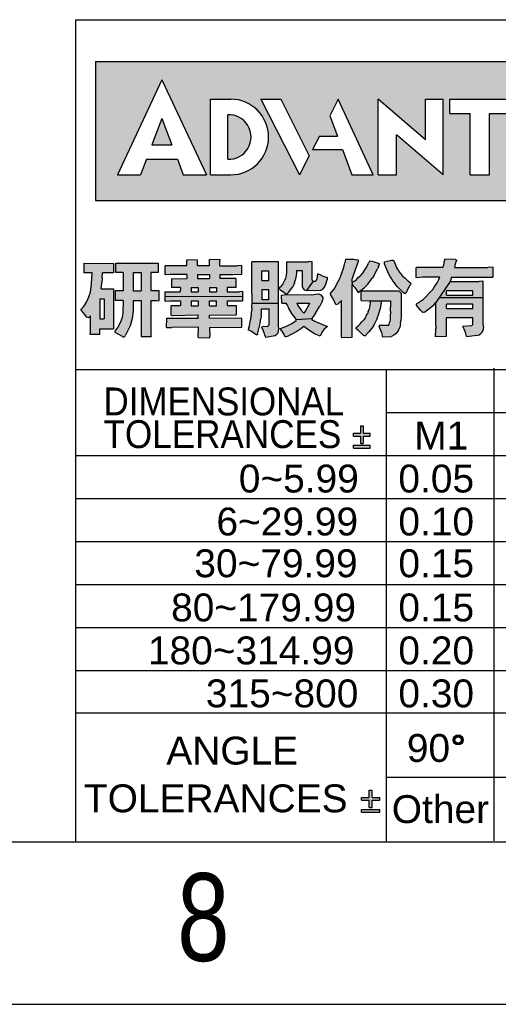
# Model space of a CAD drawing. Header units: millimetres. Extents: x 0 to 594, y 0 to 420.
# Tile 50 of 94: x 390 to 417, y 0 to 56. Entities that reach past the tile are written whole.
import ezdxf

# ---------------------------------------------------------------- set-up
doc = ezdxf.new("R2010")
doc.units = ezdxf.units.MM
doc.layers.add('0-ADVANTECH-FORM', color=5, linetype='Continuous')
doc.layers.add('SLD-0', color=7, linetype='Continuous')
doc.styles.add('SLDTEXTSTYLE0', font='GOTHIC.TTF', dxfattribs={"width": 0.8})
doc.styles.add('SLDTEXTSTYLE3', font='ARIAL.TTF', dxfattribs={"width": 0.997895})
doc.styles.add('SLDTEXTSTYLE7', font='ARIAL.TTF', dxfattribs={"width": 0.895828})
doc.styles.add('SLDTEXTSTYLE8', font='ARIAL.TTF', dxfattribs={"width": 0.899848})

msp = doc.modelspace()

# ---------------------------------------------------------------- hatches: boundary and pattern name
at = {"layer": '0-ADVANTECH-FORM'}
h = msp.add_hatch(color=256, dxfattribs=at)
h.paths.add_polyline_path([(394.368, 53.675), (394.368, 45.759), (430.51, 45.759), (430.51, 53.675)], flags=0)
h.paths.add_polyline_path([(410.451, 51.523), (413.142, 49.214), (413.142, 51.523), (414.135, 51.523), (414.135, 47.222), (411.488, 49.494), (411.488, 47.222), (410.451, 47.222)], flags=0)
h.paths.add_polyline_path([(417.951, 51.523), (417.951, 50.707), (416.782, 50.707), (416.782, 47.222), (415.679, 47.222), (415.679, 50.707), (414.532, 50.707), (414.532, 51.523)], flags=0)
h.paths.add_polyline_path([(420.862, 51.523), (420.862, 50.707), (419.318, 50.707), (419.318, 49.803), (420.752, 49.803), (420.752, 48.921), (419.318, 48.921), (419.318, 48.06), (420.862, 48.06), (420.862, 47.222), (418.326, 47.222), (418.326, 51.523)], flags=0)
edge = h.paths.add_edge_path(flags=0)
edge.add_line((402.058, 47.222), (400.9, 47.222))
edge.add_line((400.9, 47.222), (400.9, 51.523))
edge.add_line((400.9, 51.523), (402.058, 51.523))
edge.add_arc((402.058, 49.373), 2.151, -90, 90, ccw=False)
h.paths.add_polyline_path([(407.693, 50.575), (408.179, 51.523), (410.165, 47.222), (408.951, 47.222), (408.413, 48.656), (406.709, 48.656), (407.105, 49.428), (408.123, 49.428)], flags=0)
h.paths.add_polyline_path([(403.768, 51.523), (404.915, 51.523), (406.525, 48.297), (405.974, 47.222)], flags=0)
h.paths.add_polyline_path([(396.93, 47.222), (395.607, 47.222), (398.143, 52.626), (400.68, 47.222), (399.356, 47.222), (399.022, 48.104), (397.265, 48.104)], flags=0)
edge = h.paths.add_edge_path(flags=0)
edge.add_arc((423.385, 50.029), 2.818, 260.7472, 293.3584, ccw=False)
edge.add_arc((423.286, 49.426), 2.206, 186.0301, 260.7472, ccw=False)
edge.add_arc((423.527, 49.451), 2.448, 183.1226, 186.0301, ccw=False)
edge.add_arc((423.079, 49.427), 1.999, 129.3784, 183.1226, ccw=False)
edge.add_arc((423.354, 49.091), 2.433, 61.8567, 129.3784, ccw=False)
edge.add_line((424.502, 51.237), (424.502, 50.31))
edge.add_arc((423.472, 49.366), 1.397, 42.5023, 181.9958)
edge.add_arc((423.47, 49.45), 1.401, 185.4028, 317.4151)
edge.add_line((424.502, 48.501), (424.502, 47.443))
h.paths.add_polyline_path([(426.046, 47.222), (424.987, 47.222), (424.987, 51.523), (426.046, 51.523), (426.046, 49.803), (427.634, 49.803), (427.634, 51.523), (428.693, 51.523), (428.693, 47.222), (427.634, 47.222), (427.634, 48.921), (426.046, 48.921)], flags=0)
h = msp.add_hatch(color=256, dxfattribs=at)
edge = h.paths.add_edge_path(flags=0)
edge.add_arc((401.947, 49.373), 1.269, 267.5622, 452.4378)
edge.add_line((401.893, 50.641), (401.893, 48.104))
for points in [[(397.574, 48.921), (398.712, 48.921), (398.143, 50.42)], [(404.848, 40.701), (404.904, 40.655), (405.106, 40.528), (405.19, 40.439), (405.27, 40.448), (405.346, 40.519), (405.595, 40.849), (405.684, 41.068), (405.726, 41.208), (405.785, 41.495), (405.798, 41.634), (405.798, 41.777), (406.123, 41.777), (406.123, 40.878), (406.164, 40.759), (406.245, 40.68), (406.372, 40.633), (406.744, 41.165), (406.689, 41.216), (406.689, 42.267), (406.62, 42.282), (406.473, 42.276), (405.228, 42.276), (405.228, 41.693), (405.207, 41.481), (405.169, 41.332), (405.114, 41.199), (405.061, 41.091), (405.019, 41.007), (404.907, 40.87), (404.818, 40.798)], [(408.965, 37.973), (408.973, 37.986), (408.973, 40.971), (408.973, 41.085), (408.973, 41.279), (409.112, 41.723), (409.243, 42.098), (409.29, 42.217), (409.323, 42.288), (409.328, 42.352), (409.315, 42.36), (409.205, 42.381), (409.062, 42.411), (408.589, 42.411), (408.547, 42.217), (408.504, 42.048), (408.466, 41.908), (408.433, 41.79), (408.399, 41.701), (408.365, 41.609), (408.238, 41.3), (408.103, 41.026), (408.036, 40.899), (407.964, 40.777), (407.892, 40.663), (407.816, 40.557), (407.74, 40.46), (407.753, 40.363), (407.854, 40.224), (408.065, 39.814), (408.15, 39.856), (408.352, 40.059), (408.352, 37.986), (408.369, 37.965)], [(408.973, 40.971), (409.121, 40.815), (409.307, 40.519), (409.657, 40.79), (409.758, 40.895), (409.855, 41.001), (410.033, 41.229), (410.117, 41.347), (410.193, 41.469), (410.269, 41.596), (410.337, 41.727), (410.4, 41.862), (410.463, 41.997), (410.518, 42.136), (410.518, 42.157), (410.13, 42.28), (409.944, 42.314), (409.893, 42.191), (409.83, 42.06), (409.758, 41.934), (409.682, 41.811), (409.602, 41.693), (409.513, 41.583), (409.416, 41.473), (409.315, 41.368), (409.205, 41.271), (409.091, 41.174), (408.973, 41.085)], [(412.313, 41.039), (412.308, 41.043), (412.173, 41.153), (412.055, 41.254), (411.954, 41.347), (411.865, 41.431), (411.823, 41.482), (411.646, 41.723), (411.565, 41.845), (411.489, 41.972), (411.367, 42.233), (411.312, 42.369), (411.211, 42.369), (410.805, 42.259), (410.805, 42.157), (410.822, 42.103), (410.873, 41.963), (410.932, 41.824), (410.991, 41.693), (411.059, 41.562), (411.126, 41.435), (411.202, 41.313), (411.282, 41.191), (411.367, 41.072), (411.456, 40.958), (411.548, 40.849), (411.646, 40.743), (411.751, 40.638), (411.857, 40.536), (411.971, 40.439), (412.055, 40.519), (412.14, 40.709), (412.211, 40.853), (412.27, 40.95), (412.321, 41.001)], [(414.918, 42.36), (414.854, 42.398), (414.242, 42.428), (414.208, 42.284), (414.196, 42.191), (414.162, 42.014), (414.141, 41.951), (412.617, 41.951), (412.6, 41.934), (412.6, 41.381), (412.608, 41.368), (412.672, 41.359), (412.942, 41.393), (413.947, 41.393), (413.875, 41.22), (413.799, 41.081), (413.719, 40.95), (413.634, 40.823), (413.55, 40.701), (412.959, 40.089), (412.849, 40.004), (412.735, 39.928), (412.617, 39.856), (412.617, 39.806), (412.625, 39.797), (412.739, 39.654), (412.857, 39.514), (412.942, 39.426), (412.997, 39.379), (413.09, 39.409), (413.41, 39.65), (413.52, 39.747), (413.626, 39.844), (413.727, 39.945), (413.93, 40.245), (414.542, 41.148), (414.624, 41.393), (416.974, 41.393), (416.982, 41.402), (416.982, 41.963), (416.678, 41.951), (414.808, 41.951), (414.838, 42.145), (414.88, 42.293), (414.918, 42.343)], [(406.909, 41.16), (406.744, 41.165), (406.372, 40.633), (407.179, 40.654), (407.309, 40.722), (407.398, 40.819), (407.474, 41.001), (407.537, 41.246), (407.537, 41.368), (407.267, 41.473), (407.151, 41.533), (406.993, 41.592), (406.959, 41.296)], [(411.044, 38.64), (410.506, 38.64), (410.501, 38.598), (410.506, 38.594), (410.637, 38.265), (410.656, 38.144), (410.679, 38.032), (410.729, 37.994), (411.206, 38.024), (411.339, 38.088), (411.443, 38.159), (411.536, 38.256), (411.612, 38.379), (411.671, 38.522), (411.71, 38.748), (411.73, 38.902), (411.747, 39.13), (411.747, 40.489), (411.627, 40.621), (409.526, 40.621), (409.48, 40.533), (409.48, 40.059), (409.999, 40.042), (410.628, 40.042), (411.147, 40.042), (411.147, 39.679), (411.147, 39.438), (411.135, 39.147), (411.12, 38.951), (411.109, 38.864)], [(404.795, 38.51), (404.78, 38.594), (404.78, 39.916), (403.269, 39.916), (403.265, 39.755), (403.256, 39.599), (403.256, 39.565), (403.248, 39.447), (403.231, 39.299), (403.214, 39.156), (403.197, 39.016), (403.146, 38.754), (403.117, 38.628), (403.087, 38.51), (403.054, 38.391), (403.201, 38.311), (403.349, 38.218), (403.45, 38.142), (403.569, 38.1), (403.581, 38.146), (403.624, 38.303), (403.662, 38.455), (403.695, 38.607), (403.725, 38.759), (403.75, 38.902), (403.771, 39.046), (403.788, 39.189), (403.801, 39.324), (403.805, 39.46), (403.809, 39.596), (404.236, 39.595), (404.236, 38.683), (404.13, 38.572), (403.911, 38.594), (403.809, 38.556), (403.877, 38.429), (403.915, 38.328), (403.978, 38.163), (403.991, 38.087), (404.042, 37.986), (404.582, 38.075), (404.688, 38.142), (404.755, 38.227), (404.78, 38.328), (404.78, 38.383), (404.795, 38.452)], [(409.193, 38.459), (409.323, 38.353), (409.488, 38.197), (409.594, 38.092), (409.712, 38.054), (409.902, 38.265), (410.109, 38.518), (410.21, 38.697), (410.289, 38.856), (410.383, 39.046), (410.434, 39.181), (410.556, 39.603), (410.628, 40.042), (409.999, 40.042), (409.991, 39.945), (409.97, 39.796), (409.927, 39.578), (409.885, 39.447), (409.83, 39.316), (409.771, 39.194), (409.699, 39.071), (409.627, 38.971), (409.526, 38.843), (409.425, 38.733), (409.315, 38.632), (409.193, 38.531)], [(406.828, 38.172), (406.949, 38.111), (407.141, 38.041), (407.204, 38.159), (407.288, 38.298), (407.364, 38.424), (407.466, 38.514), (407.559, 38.586), (406.925, 38.847), (406.764, 38.919), (406.668, 38.991), (406.668, 39.037), (405.79, 38.982), (405.79, 38.936), (405.528, 38.754), (405.266, 38.615), (404.846, 38.452), (405.013, 38.248), (405.097, 38.125), (405.16, 38.003), (405.353, 38.059), (405.532, 38.146), (405.823, 38.303), (406.051, 38.446), (406.212, 38.577), (406.452, 38.408)]]:
    msp.add_hatch(color=256, dxfattribs=at).paths.add_polyline_path(points, flags=0)
h = msp.add_hatch(color=256, dxfattribs=at)
h.paths.add_polyline_path([(395.395, 38.455), (395.386, 38.78), (395.386, 40.739), (394.682, 40.739), (394.723, 41.068), (394.749, 41.364), (394.757, 41.642), (395.386, 41.642), (395.386, 42.174), (393.702, 42.183), (393.702, 41.642), (394.166, 41.642), (394.145, 41.013), (394.073, 40.549), (393.993, 40.27), (393.875, 40.013), (393.731, 39.785), (393.647, 39.675), (393.554, 39.574), (393.554, 39.519), (393.68, 39.367), (393.799, 39.219), (393.87, 39.122), (393.959, 39.08), (394.082, 39.198), (394.082, 38.438), (394.077, 38.303), (394.065, 38.134), (394.609, 38.134), (394.609, 38.345), (394.618, 38.446)], flags=0)
h.paths.add_polyline_path([(394.609, 40.156), (394.858, 40.156), (394.858, 39.016), (394.609, 39.016)], flags=0)
h = msp.add_hatch(color=256, dxfattribs=at)
h.paths.add_polyline_path([(397.928, 41.668), (397.928, 42.2), (395.513, 42.2), (395.513, 41.668), (395.948, 41.668), (395.948, 40.625), (395.479, 40.625), (395.479, 40.068), (395.948, 40.068), (395.927, 39.358), (395.901, 39.21), (395.857, 39.037), (395.775, 38.792), (395.64, 38.548), (395.466, 38.324), (395.466, 38.272), (395.879, 38.045), (395.939, 37.982), (396.032, 38.024), (396.078, 38.1), (396.336, 38.624), (396.459, 39.037), (396.513, 39.464), (396.513, 40.068), (396.965, 40.068), (396.957, 38.016), (397.523, 38.016), (397.519, 38.134), (397.51, 38.189), (397.51, 40.068), (397.818, 40.068), (397.974, 40.055), (397.974, 40.638), (397.51, 40.638), (397.51, 41.669)], flags=0)
h.paths.add_polyline_path([(396.957, 40.625), (396.513, 40.625), (396.513, 41.668), (396.957, 41.668)], flags=0)
h = msp.add_hatch(color=256, dxfattribs=at)
h.paths.add_polyline_path([(399.566, 41.31), (398.679, 41.305), (398.679, 40.798), (399.195, 40.798), (399.189, 40.566), (398.316, 40.566), (398.312, 40.3), (402.733, 40.317), (402.728, 40.583), (402.564, 40.566), (401.859, 40.566), (401.856, 40.813), (402.348, 40.815), (402.348, 41.313), (401.445, 41.313), (401.445, 41.554), (402.192, 41.554), (402.682, 41.562), (402.682, 42.065), (402.45, 42.039), (401.445, 42.039), (401.445, 42.297), (401.462, 42.356), (401.462, 42.369), (401.453, 42.381), (400.85, 42.398), (400.85, 42.038), (400.166, 42.036), (400.166, 42.276), (400.17, 42.381), (399.583, 42.398), (399.566, 42.369), (399.566, 42.034), (398.325, 42.031), (398.325, 41.545), (398.38, 41.528), (398.595, 41.554), (399.566, 41.554)], flags=0)
h.paths.add_polyline_path([(400.852, 40.808), (401.251, 40.808), (401.251, 40.566), (400.852, 40.566)], flags=0)
h.paths.add_polyline_path([(400.85, 41.313), (400.166, 41.313), (400.166, 41.554), (400.85, 41.554)], flags=0)
h.paths.add_polyline_path([(399.807, 40.803), (400.212, 40.803), (400.212, 40.566), (399.807, 40.566)], flags=0)
h = msp.add_hatch(color=256, dxfattribs=at)
h.paths.add_polyline_path([(403.269, 39.916), (404.78, 39.916), (404.78, 42.259), (404.764, 42.276), (404.633, 42.267), (403.265, 42.267), (403.252, 42.225), (403.252, 42.208), (403.265, 41.896), (403.265, 40.49), (403.269, 40.422), (403.273, 40.249), (403.273, 40.08)], flags=0)
h.paths.add_polyline_path([(404.227, 41.203), (403.822, 41.203), (403.822, 41.748), (404.227, 41.748)], flags=0)
h.paths.add_polyline_path([(403.822, 40.101), (403.822, 40.676), (404.227, 40.676), (404.227, 40.101)], flags=0)
h = msp.add_hatch(color=256, dxfattribs=at)
h.paths.add_polyline_path([(416.197, 41.148), (414.542, 41.148), (413.93, 40.245), (416.417, 40.245), (416.417, 41.148), (416.4, 41.165)], flags=0)
h.paths.add_polyline_path([(415.838, 40.367), (414.331, 40.367), (414.331, 40.612), (415.838, 40.612)], flags=0)
h = msp.add_hatch(color=256, dxfattribs=at)
h.paths.add_polyline_path([(407.242, 39.979), (407.276, 40.076), (407.297, 40.169), (407.293, 40.236), (407.187, 40.38), (407.073, 40.448), (406.63, 40.389), (405.27, 40.41), (404.94, 40.374), (404.966, 39.907), (405.19, 39.907), (405.286, 39.758), (405.342, 39.641), (405.532, 39.329), (405.612, 39.206), (405.69, 39.089), (405.79, 38.982), (406.668, 39.037), (406.879, 39.337), (407.132, 39.751)], flags=0)
h.paths.add_polyline_path([(406.539, 39.907), (406.465, 39.742), (406.317, 39.485), (406.212, 39.354), (406.043, 39.536), (405.87, 39.789), (405.818, 39.913)], flags=0)
h = msp.add_hatch(color=256, dxfattribs=at)
h.paths.add_polyline_path([(400.867, 38.037), (400.85, 38.531), (402.674, 38.543), (402.682, 38.556), (402.682, 39.042), (400.85, 39.054), (400.85, 39.236), (402.386, 39.248), (402.395, 39.257), (402.395, 39.759), (401.859, 39.759), (401.859, 40.042), (402.737, 40.051), (402.733, 40.317), (398.312, 40.3), (398.308, 40.034), (398.357, 40.021), (398.587, 40.042), (399.195, 40.042), (399.195, 39.759), (398.666, 39.755), (398.667, 39.232), (398.734, 39.215), (398.743, 39.215), (400.212, 39.244), (400.212, 39.054), (400.217, 39.054), (398.418, 39.054), (398.409, 38.522), (398.688, 38.531), (400.217, 38.54), (400.212, 37.956), (400.862, 37.948), (400.871, 37.956), (400.871, 38.032)], flags=0)
h.paths.add_polyline_path([(399.807, 40.047), (400.212, 40.049), (400.212, 39.759), (399.807, 39.759)], flags=0)
h.paths.add_polyline_path([(400.85, 39.759), (400.854, 40.051), (401.25, 40.053), (401.251, 39.759)], flags=0)
h = msp.add_hatch(color=256, dxfattribs=at)
h.paths.add_polyline_path([(415.496, 38.003), (416.062, 38.07), (416.193, 38.121), (416.294, 38.184), (416.37, 38.26), (416.417, 38.349), (416.438, 38.446), (416.438, 38.518), (416.417, 38.666), (416.417, 40.245), (413.93, 40.245), (413.727, 39.945), (413.727, 38.64), (413.723, 38.476), (413.723, 38.332), (413.71, 38.087), (413.71, 38.058), (413.706, 37.994), (414.314, 38.024), (414.314, 39.08), (415.838, 39.08), (415.838, 38.708), (415.758, 38.632), (415.251, 38.594), (415.26, 38.586), (415.332, 38.442), (415.386, 38.307), (415.424, 38.18), (415.446, 38.083)], flags=0)
h.paths.add_polyline_path([(415.838, 39.62), (414.327, 39.62), (414.327, 39.848), (415.838, 39.848)], flags=0)
at = {"layer": 'SLD-0'}
for points in [[(409.599, 31.926), (409.599, 32.348), (409.992, 32.348), (409.992, 32.513), (409.599, 32.513), (409.599, 32.926), (409.434, 32.926), (409.434, 32.513), (409.041, 32.513), (409.041, 32.348), (409.434, 32.348), (409.434, 31.926)], [(409.041, 31.655), (409.992, 31.655), (409.992, 31.824), (409.041, 31.824)], [(410.104, 11.205), (410.104, 11.616), (410.539, 11.616), (410.539, 11.777), (410.104, 11.777), (410.104, 12.188), (409.926, 12.188), (409.926, 11.777), (409.491, 11.777), (409.491, 11.616), (409.926, 11.616), (409.926, 11.205)], [(409.491, 10.929), (410.539, 10.929), (410.539, 11.09), (409.491, 11.09)]]:
    msp.add_hatch(color=256, dxfattribs=at).paths.add_polyline_path(points, flags=0)
h = msp.add_hatch(color=256, dxfattribs=at)
edge = h.paths.add_edge_path(flags=0)
edge.add_arc((414.995, 15.05), 0.288, 0, 360)
edge = h.paths.add_edge_path(flags=0)
edge.add_arc((414.995, 15.05), 0.179, 0, 360)

# ---------------------------------------------------------------- linework, layer by layer
at = {"layer": '0-ADVANTECH-FORM', "color": 162}
for p, q in [((394.368, 53.675), (430.51, 53.675)), ((394.368, 53.675), (394.368, 45.759)), ((398.143, 52.626), (395.607, 47.222)), ((398.143, 52.626), (400.68, 47.222)), ((400.9, 51.523), (402.058, 51.523)), ((400.9, 47.222), (400.9, 51.523)), ((403.768, 51.523), (404.915, 51.523)), ((403.768, 51.523), (405.974, 47.222)), ((403.779, 51.502), (403.779, 51.523)), ((404.915, 51.523), (406.525, 48.297)), ((408.179, 51.523), (407.693, 50.575)), ((410.165, 47.222), (408.179, 51.523)), ((410.451, 47.222), (410.451, 51.523)), ((413.142, 49.214), (410.451, 51.523)), ((413.142, 51.523), (414.135, 51.523)), ((413.142, 49.214), (413.142, 51.523)), ((414.135, 47.222), (414.135, 51.523)), ((414.532, 51.523), (417.951, 51.523)), ((414.532, 50.707), (414.532, 51.523)), ((401.893, 48.104), (401.893, 50.641)), ((403.669, 50.798), (403.483, 50.984)), ((407.693, 50.575), (408.123, 49.428)), ((414.532, 50.707), (415.679, 50.707)), ((415.679, 47.222), (415.679, 50.707)), ((416.782, 47.222), (416.782, 50.707)), ((416.782, 50.707), (417.951, 50.707)), ((398.143, 50.42), (397.574, 48.921)), ((398.143, 50.42), (398.712, 48.921)), ((407.105, 49.428), (406.709, 48.656)), ((407.105, 49.428), (408.123, 49.428)), ((414.135, 47.222), (411.488, 49.494)), ((411.488, 47.222), (411.488, 49.494)), ((397.574, 48.921), (398.712, 48.921)), ((406.525, 48.297), (405.974, 47.222)), ((406.709, 48.656), (408.413, 48.656)), ((408.413, 48.656), (408.951, 47.222)), ((397.265, 48.104), (396.93, 47.222)), ((397.265, 48.104), (399.022, 48.104)), ((399.022, 48.104), (399.356, 47.222)), ((395.607, 47.222), (396.93, 47.222)), ((399.356, 47.222), (400.68, 47.222)), ((400.9, 47.222), (402.058, 47.222)), ((408.951, 47.222), (410.165, 47.222)), ((410.451, 47.222), (411.488, 47.222)), ((415.679, 47.222), (416.782, 47.222)), ((394.368, 45.759), (430.51, 45.759))]:
    msp.add_line(p, q, dxfattribs=at)
at = {"layer": '0-ADVANTECH-FORM'}
for p, q in [((393.702, 42.183), (393.702, 41.642)), ((393.702, 42.183), (395.386, 42.174)), ((395.386, 42.174), (395.386, 41.642)), ((395.513, 42.2), (397.928, 42.2)), ((395.513, 41.668), (395.513, 42.2)), ((397.928, 42.2), (397.928, 41.668)), ((399.566, 42.369), (399.583, 42.398)), ((399.566, 42.034), (399.566, 42.369)), ((399.583, 42.398), (400.17, 42.381)), ((400.166, 42.276), (400.17, 42.381)), ((400.166, 42.036), (400.166, 42.276)), ((400.85, 42.038), (400.85, 42.398)), ((401.453, 42.381), (400.85, 42.398)), ((401.445, 42.297), (401.462, 42.356)), ((401.445, 42.039), (401.445, 42.297)), ((401.445, 42.039), (402.45, 42.039)), ((401.462, 42.369), (401.453, 42.381)), ((401.462, 42.356), (401.462, 42.369)), ((402.682, 42.065), (402.45, 42.039)), ((402.682, 41.562), (402.682, 42.065)), ((403.252, 42.225), (403.265, 42.267)), ((403.252, 42.208), (403.252, 42.225)), ((403.265, 41.896), (403.252, 42.208)), ((404.633, 42.267), (403.265, 42.267)), ((404.764, 42.276), (404.633, 42.267)), ((404.78, 42.259), (404.764, 42.276)), ((404.78, 38.594), (404.78, 42.259)), ((405.228, 42.276), (406.473, 42.276)), ((405.228, 42.276), (405.228, 41.693)), ((406.62, 42.282), (406.473, 42.276)), ((406.689, 42.267), (406.62, 42.282)), ((406.689, 41.216), (406.689, 42.267)), ((408.466, 41.908), (408.504, 42.048)), ((408.504, 42.048), (408.547, 42.217)), ((408.589, 42.411), (408.547, 42.217)), ((408.589, 42.411), (409.062, 42.411)), ((409.062, 42.411), (409.205, 42.381)), ((409.112, 41.723), (409.243, 42.098)), ((409.315, 42.36), (409.205, 42.381)), ((409.243, 42.098), (409.29, 42.217)), ((409.29, 42.217), (409.323, 42.288)), ((409.328, 42.352), (409.315, 42.36)), ((409.323, 42.288), (409.328, 42.352)), ((409.758, 41.934), (409.83, 42.06)), ((409.83, 42.06), (409.893, 42.191)), ((409.944, 42.314), (409.893, 42.191)), ((410.13, 42.28), (409.944, 42.314)), ((410.518, 42.157), (410.13, 42.28)), ((410.463, 41.997), (410.518, 42.136)), ((410.518, 42.136), (410.518, 42.157)), ((410.805, 42.259), (411.211, 42.369)), ((410.805, 42.157), (410.805, 42.259)), ((410.822, 42.103), (410.805, 42.157)), ((410.873, 41.963), (410.822, 42.103)), ((411.211, 42.369), (411.312, 42.369)), ((411.312, 42.369), (411.367, 42.233)), ((411.367, 42.233), (411.489, 41.972)), ((414.162, 42.014), (414.196, 42.191)), ((414.196, 42.191), (414.208, 42.284)), ((414.242, 42.428), (414.208, 42.284)), ((414.854, 42.398), (414.242, 42.428)), ((414.808, 41.951), (414.838, 42.145)), ((414.838, 42.145), (414.88, 42.293)), ((414.854, 42.398), (414.918, 42.36)), ((414.88, 42.293), (414.918, 42.343)), ((414.918, 42.343), (414.918, 42.36)), ((394.166, 41.642), (393.702, 41.642)), ((394.145, 41.013), (394.166, 41.642)), ((394.749, 41.364), (394.757, 41.642)), ((395.386, 41.642), (394.757, 41.642)), ((395.386, 41.642), (394.757, 41.642)), ((395.948, 41.668), (395.513, 41.668)), ((395.948, 41.668), (395.948, 40.625)), ((396.513, 41.668), (396.957, 41.668)), ((396.513, 41.668), (396.513, 40.625)), ((396.957, 41.668), (396.957, 40.625)), ((397.928, 41.668), (397.51, 41.669)), ((397.51, 41.669), (397.51, 40.638)), ((399.566, 42.034), (398.325, 42.031)), ((398.325, 41.545), (398.325, 42.031)), ((398.38, 41.528), (398.325, 41.545)), ((398.595, 41.554), (398.38, 41.528)), ((399.566, 41.554), (398.595, 41.554)), ((399.566, 41.554), (399.566, 41.31)), ((400.85, 42.038), (400.166, 42.036)), ((400.166, 41.554), (400.166, 41.313)), ((400.166, 41.554), (400.85, 41.554)), ((400.85, 41.554), (400.85, 41.313)), ((401.445, 41.554), (401.445, 41.313)), ((401.445, 41.554), (402.192, 41.554)), ((402.192, 41.554), (402.682, 41.562)), ((403.265, 40.49), (403.265, 41.896)), ((403.822, 41.203), (403.822, 41.748)), ((403.822, 41.748), (404.227, 41.748)), ((404.227, 41.203), (404.227, 41.748)), ((405.207, 41.481), (405.169, 41.332)), ((405.228, 41.693), (405.207, 41.481)), ((405.785, 41.495), (405.726, 41.208)), ((405.798, 41.634), (405.785, 41.495)), ((405.798, 41.777), (405.798, 41.634)), ((405.798, 41.777), (406.123, 41.777)), ((406.123, 41.777), (406.123, 40.878)), ((406.993, 41.592), (406.959, 41.296)), ((407.151, 41.533), (406.993, 41.592)), ((407.267, 41.473), (407.151, 41.533)), ((408.365, 41.609), (408.238, 41.3)), ((408.365, 41.609), (408.399, 41.701)), ((408.399, 41.701), (408.433, 41.79)), ((408.433, 41.79), (408.466, 41.908)), ((408.973, 41.279), (409.112, 41.723)), ((409.513, 41.583), (409.416, 41.473)), ((409.602, 41.693), (409.513, 41.583)), ((409.602, 41.693), (409.682, 41.811)), ((409.682, 41.811), (409.758, 41.934)), ((410.193, 41.469), (410.269, 41.596)), ((410.269, 41.596), (410.337, 41.727)), ((410.337, 41.727), (410.4, 41.862)), ((410.463, 41.997), (410.4, 41.862)), ((410.932, 41.824), (410.873, 41.963)), ((410.991, 41.693), (410.932, 41.824)), ((411.059, 41.562), (410.991, 41.693)), ((411.126, 41.435), (411.059, 41.562)), ((411.565, 41.845), (411.489, 41.972)), ((411.646, 41.723), (411.565, 41.845)), ((411.823, 41.482), (411.646, 41.723)), ((411.865, 41.431), (411.823, 41.482)), ((412.6, 41.934), (412.617, 41.951)), ((412.6, 41.381), (412.6, 41.934)), ((414.141, 41.951), (412.617, 41.951)), ((414.141, 41.951), (414.162, 42.014)), ((414.808, 41.951), (416.678, 41.951)), ((416.982, 41.963), (416.678, 41.951)), ((416.982, 41.402), (416.982, 41.963)), ((394.073, 40.549), (394.145, 41.013)), ((394.682, 40.739), (394.723, 41.068)), ((394.749, 41.364), (394.723, 41.068)), ((398.679, 41.305), (399.566, 41.31)), ((398.679, 41.305), (398.679, 40.798)), ((400.166, 41.313), (400.85, 41.313)), ((402.348, 41.313), (401.445, 41.313)), ((402.348, 41.313), (402.348, 40.815)), ((403.822, 41.203), (404.227, 41.203)), ((405.019, 41.007), (404.907, 40.87)), ((405.061, 41.091), (405.019, 41.007)), ((405.114, 41.199), (405.061, 41.091)), ((405.169, 41.332), (405.114, 41.199)), ((405.684, 41.068), (405.595, 40.849)), ((405.684, 41.068), (405.726, 41.208)), ((406.744, 41.165), (406.372, 40.633)), ((406.689, 41.216), (406.744, 41.165)), ((406.744, 41.165), (406.909, 41.16)), ((406.959, 41.296), (406.909, 41.16)), ((407.267, 41.473), (407.537, 41.368)), ((407.398, 40.819), (407.474, 41.001)), ((407.474, 41.001), (407.537, 41.246)), ((407.537, 41.368), (407.537, 41.246)), ((408.103, 41.026), (408.036, 40.899)), ((408.238, 41.3), (408.103, 41.026)), ((408.973, 41.085), (408.973, 41.279)), ((409.091, 41.174), (408.973, 41.085)), ((408.973, 41.085), (408.973, 40.971)), ((409.121, 40.815), (408.973, 40.971)), ((408.973, 37.986), (408.973, 40.971)), ((409.091, 41.174), (409.205, 41.271)), ((409.205, 41.271), (409.315, 41.368)), ((409.315, 41.368), (409.416, 41.473)), ((409.758, 40.895), (409.855, 41.001)), ((409.855, 41.001), (410.033, 41.229)), ((410.033, 41.229), (410.117, 41.347)), ((410.193, 41.469), (410.117, 41.347)), ((411.202, 41.313), (411.126, 41.435)), ((411.282, 41.191), (411.202, 41.313)), ((411.367, 41.072), (411.282, 41.191)), ((411.456, 40.958), (411.367, 41.072)), ((411.548, 40.849), (411.456, 40.958)), ((411.865, 41.431), (411.954, 41.347)), ((412.055, 41.254), (411.954, 41.347)), ((412.173, 41.153), (412.055, 41.254)), ((412.308, 41.043), (412.173, 41.153)), ((412.211, 40.853), (412.27, 40.95)), ((412.27, 40.95), (412.321, 41.001)), ((412.313, 41.039), (412.308, 41.043)), ((412.321, 41.001), (412.313, 41.039)), ((412.608, 41.368), (412.6, 41.381)), ((412.672, 41.359), (412.608, 41.368)), ((412.942, 41.393), (412.672, 41.359)), ((413.947, 41.393), (412.942, 41.393)), ((413.634, 40.823), (413.719, 40.95)), ((413.719, 40.95), (413.799, 41.081)), ((414.542, 41.148), (413.727, 39.945)), ((413.799, 41.081), (413.875, 41.22)), ((413.875, 41.22), (413.947, 41.393)), ((414.624, 41.393), (414.542, 41.148)), ((414.542, 41.148), (416.197, 41.148)), ((414.622, 41.393), (416.974, 41.393)), ((416.4, 41.165), (416.197, 41.148)), ((416.417, 41.148), (416.4, 41.165)), ((416.417, 38.666), (416.417, 41.148)), ((416.982, 41.402), (416.974, 41.393)), ((393.993, 40.27), (394.073, 40.549)), ((394.682, 40.739), (395.386, 40.739)), ((395.386, 40.739), (395.386, 38.78)), ((395.948, 40.625), (395.479, 40.625)), ((395.479, 40.625), (395.479, 40.068)), ((396.513, 40.625), (396.957, 40.625)), ((397.51, 40.638), (397.974, 40.638)), ((397.974, 40.638), (397.974, 40.055)), ((398.316, 40.566), (398.308, 40.034)), ((398.316, 40.566), (399.189, 40.566)), ((399.195, 40.798), (398.679, 40.798)), ((399.195, 40.798), (399.189, 40.566)), ((399.807, 40.803), (400.212, 40.803)), ((399.807, 40.803), (399.807, 40.566)), ((399.807, 40.566), (400.212, 40.566)), ((400.212, 40.803), (400.212, 40.566)), ((400.852, 40.808), (401.251, 40.808)), ((400.852, 40.808), (400.852, 40.566)), ((400.852, 40.566), (401.251, 40.566)), ((401.251, 40.808), (401.251, 40.566)), ((402.348, 40.815), (401.856, 40.813)), ((401.856, 40.813), (401.859, 40.566)), ((401.859, 40.566), (402.564, 40.566)), ((402.728, 40.583), (402.564, 40.566)), ((402.728, 40.583), (402.737, 40.051)), ((403.269, 40.422), (403.265, 40.49)), ((403.273, 40.249), (403.269, 40.422)), ((404.227, 40.676), (403.822, 40.676)), ((403.822, 40.676), (403.822, 40.101)), ((404.227, 40.101), (404.227, 40.676)), ((404.818, 40.798), (404.907, 40.87)), ((404.848, 40.701), (404.818, 40.798)), ((404.848, 40.701), (404.904, 40.655)), ((404.904, 40.655), (405.106, 40.528)), ((404.94, 40.374), (405.27, 40.41)), ((404.966, 39.907), (404.94, 40.374)), ((405.106, 40.528), (405.19, 40.439)), ((405.19, 40.439), (405.27, 40.448)), ((405.27, 40.448), (405.346, 40.519)), ((405.27, 40.41), (406.63, 40.389)), ((405.346, 40.519), (405.595, 40.849)), ((406.123, 40.878), (406.164, 40.759)), ((406.164, 40.759), (406.245, 40.68)), ((406.245, 40.68), (406.372, 40.633)), ((406.372, 40.633), (407.179, 40.654)), ((406.63, 40.389), (407.073, 40.448)), ((407.073, 40.448), (407.187, 40.38)), ((407.179, 40.654), (407.309, 40.722)), ((407.187, 40.38), (407.293, 40.236)), ((407.309, 40.722), (407.398, 40.819)), ((407.398, 40.819), (407.402, 40.823)), ((407.74, 40.46), (407.816, 40.557)), ((407.753, 40.363), (407.74, 40.46)), ((407.854, 40.224), (407.753, 40.363)), ((407.816, 40.557), (407.892, 40.663)), ((407.964, 40.777), (407.892, 40.663)), ((408.036, 40.899), (407.964, 40.777)), ((409.121, 40.815), (409.307, 40.519)), ((409.307, 40.519), (409.657, 40.79)), ((409.48, 40.533), (409.526, 40.621)), ((409.48, 40.059), (409.48, 40.533)), ((409.526, 40.621), (411.627, 40.621)), ((409.657, 40.79), (409.758, 40.895)), ((411.646, 40.743), (411.548, 40.849)), ((411.627, 40.621), (411.747, 40.489)), ((411.646, 40.743), (411.751, 40.638)), ((411.747, 40.489), (411.747, 39.13)), ((411.857, 40.536), (411.751, 40.638)), ((411.971, 40.439), (411.857, 40.536)), ((412.055, 40.519), (411.971, 40.439)), ((412.055, 40.519), (412.14, 40.709)), ((412.14, 40.709), (412.211, 40.853)), ((412.959, 40.089), (413.55, 40.701)), ((413.55, 40.701), (413.634, 40.823)), ((414.331, 40.367), (414.331, 40.612)), ((415.838, 40.612), (414.331, 40.612)), ((414.331, 40.367), (415.838, 40.367)), ((415.838, 40.367), (415.838, 40.612)), ((393.731, 39.785), (393.875, 40.013)), ((393.875, 40.013), (393.993, 40.27)), ((394.609, 40.156), (394.858, 40.156)), ((394.609, 40.156), (394.609, 39.016)), ((394.858, 40.156), (394.858, 39.016)), ((395.948, 40.068), (395.479, 40.068)), ((395.948, 40.068), (395.927, 39.358)), ((396.513, 40.068), (396.965, 40.068)), ((396.513, 40.068), (396.513, 39.464)), ((396.965, 40.068), (396.957, 38.016)), ((397.51, 40.068), (397.818, 40.068)), ((397.51, 40.068), (397.51, 38.189)), ((397.818, 40.068), (397.974, 40.055)), ((398.357, 40.021), (398.308, 40.034)), ((398.312, 40.3), (402.733, 40.317)), ((398.357, 40.021), (398.587, 40.042)), ((398.587, 40.042), (399.195, 40.042)), ((399.195, 40.042), (399.195, 39.759)), ((399.807, 40.047), (400.212, 40.049)), ((399.807, 40.047), (399.807, 39.759)), ((400.212, 40.049), (400.212, 39.759)), ((400.85, 39.759), (400.854, 40.051)), ((400.854, 40.051), (401.25, 40.053)), ((401.251, 39.759), (401.25, 40.053)), ((401.859, 40.042), (402.737, 40.051)), ((401.859, 40.042), (401.859, 39.759)), ((403.265, 39.755), (403.269, 39.916)), ((403.269, 39.916), (403.273, 40.08)), ((403.269, 39.916), (404.78, 39.916)), ((403.273, 40.08), (403.273, 40.249)), ((404.227, 40.101), (403.822, 40.101)), ((404.966, 39.907), (405.19, 39.907)), ((405.19, 39.907), (405.286, 39.758)), ((405.818, 39.913), (406.539, 39.907)), ((405.818, 39.913), (405.87, 39.789)), ((406.539, 39.907), (406.465, 39.742)), ((407.242, 39.979), (407.132, 39.751)), ((407.276, 40.076), (407.242, 39.979)), ((407.297, 40.169), (407.276, 40.076)), ((407.293, 40.236), (407.297, 40.169)), ((408.065, 39.814), (407.854, 40.224)), ((408.15, 39.856), (408.065, 39.814)), ((408.352, 40.059), (408.15, 39.856)), ((408.352, 37.986), (408.352, 40.059)), ((409.48, 40.059), (409.999, 40.042)), ((409.991, 39.945), (409.97, 39.796)), ((409.991, 39.945), (409.999, 40.042)), ((409.999, 40.042), (410.628, 40.042)), ((410.628, 40.042), (410.556, 39.603)), ((410.628, 40.042), (411.147, 40.042)), ((411.147, 40.042), (411.147, 39.679)), ((412.735, 39.928), (412.617, 39.856)), ((412.617, 39.856), (412.617, 39.806)), ((412.625, 39.797), (412.617, 39.806)), ((412.739, 39.654), (412.625, 39.797)), ((412.849, 40.004), (412.735, 39.928)), ((412.959, 40.089), (412.849, 40.004)), ((413.52, 39.747), (413.626, 39.844)), ((413.626, 39.844), (413.727, 39.945)), ((413.727, 38.64), (413.727, 39.945)), ((413.93, 40.245), (416.417, 40.245)), ((414.327, 39.62), (414.327, 39.848)), ((415.838, 39.848), (414.327, 39.848)), ((415.838, 39.62), (415.838, 39.848)), ((393.554, 39.574), (393.647, 39.675)), ((393.554, 39.519), (393.554, 39.574)), ((393.68, 39.367), (393.554, 39.519)), ((393.647, 39.675), (393.731, 39.785)), ((393.799, 39.219), (393.68, 39.367)), ((395.927, 39.358), (395.901, 39.21)), ((396.513, 39.464), (396.459, 39.037)), ((399.195, 39.759), (398.666, 39.755)), ((398.667, 39.232), (398.666, 39.755)), ((398.743, 39.215), (400.212, 39.244)), ((399.807, 39.759), (400.212, 39.759)), ((400.212, 39.054), (400.212, 39.244)), ((400.85, 39.759), (401.251, 39.759)), ((400.85, 39.236), (402.386, 39.248)), ((402.395, 39.759), (401.859, 39.759)), ((402.386, 39.248), (402.395, 39.257)), ((402.395, 39.257), (402.395, 39.759)), ((403.214, 39.156), (403.231, 39.299)), ((403.227, 39.27), (403.222, 39.227)), ((403.231, 39.299), (403.248, 39.447)), ((403.256, 39.565), (403.248, 39.447)), ((403.256, 39.599), (403.265, 39.755)), ((403.256, 39.599), (403.256, 39.565)), ((403.788, 39.189), (403.801, 39.324)), ((403.801, 39.324), (403.805, 39.46)), ((403.805, 39.46), (403.809, 39.596)), ((403.809, 39.596), (404.236, 39.595)), ((404.236, 38.683), (404.236, 39.595)), ((405.286, 39.758), (405.342, 39.641)), ((405.532, 39.329), (405.342, 39.641)), ((405.612, 39.206), (405.532, 39.329)), ((405.87, 39.789), (406.043, 39.536)), ((406.043, 39.536), (406.212, 39.354)), ((406.317, 39.485), (406.212, 39.354)), ((406.465, 39.742), (406.317, 39.485)), ((406.879, 39.337), (406.668, 39.037)), ((406.879, 39.337), (407.132, 39.751)), ((409.771, 39.194), (409.83, 39.316)), ((409.885, 39.447), (409.83, 39.316)), ((409.885, 39.447), (409.927, 39.578)), ((409.97, 39.796), (409.927, 39.578)), ((410.556, 39.603), (410.434, 39.181)), ((411.147, 39.438), (411.135, 39.147)), ((411.147, 39.438), (411.147, 39.679)), ((412.857, 39.514), (412.739, 39.654)), ((412.942, 39.426), (412.857, 39.514)), ((412.942, 39.426), (412.997, 39.379)), ((413.09, 39.409), (412.997, 39.379)), ((413.09, 39.409), (413.41, 39.65)), ((413.41, 39.65), (413.52, 39.747)), ((414.327, 39.62), (415.838, 39.62)), ((393.87, 39.122), (393.799, 39.219)), ((393.959, 39.08), (393.87, 39.122)), ((393.959, 39.08), (394.082, 39.198)), ((394.082, 38.438), (394.082, 39.198)), ((394.609, 39.016), (394.858, 39.016)), ((395.386, 38.78), (395.395, 38.455)), ((395.775, 38.792), (395.64, 38.548)), ((395.857, 39.037), (395.775, 38.792)), ((395.901, 39.21), (395.857, 39.037)), ((396.459, 39.037), (396.336, 38.624)), ((398.409, 38.522), (398.418, 39.054)), ((398.418, 39.054), (400.217, 39.054)), ((398.667, 39.232), (398.734, 39.215)), ((398.734, 39.215), (398.743, 39.215)), ((400.85, 39.054), (400.85, 39.236)), ((402.682, 39.042), (400.85, 39.054)), ((402.682, 38.556), (402.682, 39.042)), ((403.117, 38.628), (403.146, 38.754)), ((403.146, 38.754), (403.197, 39.016)), ((403.197, 39.016), (403.214, 39.156)), ((403.695, 38.607), (403.725, 38.759)), ((403.725, 38.759), (403.75, 38.902)), ((403.75, 38.902), (403.771, 39.046)), ((403.788, 39.189), (403.771, 39.046)), ((404.236, 38.683), (404.13, 38.572)), ((405.266, 38.615), (405.528, 38.754)), ((405.528, 38.754), (405.79, 38.936)), ((405.612, 39.206), (405.69, 39.089)), ((405.69, 39.089), (405.79, 38.982)), ((405.79, 38.982), (406.668, 39.037)), ((405.79, 38.936), (405.79, 38.982)), ((406.668, 39.037), (406.668, 38.991)), ((406.668, 38.991), (406.764, 38.919)), ((406.764, 38.919), (406.925, 38.847)), ((406.925, 38.847), (407.559, 38.586)), ((409.315, 38.632), (409.425, 38.733)), ((409.425, 38.733), (409.526, 38.843)), ((409.526, 38.843), (409.523, 38.846)), ((409.627, 38.971), (409.526, 38.843)), ((409.699, 39.071), (409.627, 38.971)), ((409.771, 39.194), (409.699, 39.071)), ((410.21, 38.697), (410.109, 38.518)), ((410.289, 38.856), (410.21, 38.697)), ((410.383, 39.046), (410.289, 38.856)), ((410.383, 39.046), (410.434, 39.181)), ((411.044, 38.64), (411.109, 38.864)), ((411.12, 38.951), (411.109, 38.864)), ((411.135, 39.147), (411.12, 38.951)), ((411.71, 38.748), (411.671, 38.522)), ((411.71, 38.748), (411.73, 38.902)), ((411.747, 39.13), (411.73, 38.902)), ((415.838, 39.08), (414.314, 39.08)), ((414.314, 39.08), (414.314, 38.024)), ((415.758, 38.632), (415.838, 38.708)), ((415.838, 38.708), (415.838, 39.08)), ((394.065, 38.134), (394.077, 38.303)), ((394.609, 38.134), (394.065, 38.134)), ((394.077, 38.303), (394.082, 38.438)), ((394.609, 38.345), (394.618, 38.446)), ((394.609, 38.134), (394.609, 38.345)), ((394.618, 38.446), (395.395, 38.455)), ((395.64, 38.548), (395.466, 38.324)), ((395.466, 38.324), (395.466, 38.272)), ((395.466, 38.272), (395.879, 38.045)), ((396.336, 38.624), (396.078, 38.1)), ((397.51, 38.189), (397.519, 38.134)), ((397.519, 38.134), (397.523, 38.016)), ((398.409, 38.522), (398.688, 38.531)), ((400.217, 38.54), (398.688, 38.531)), ((400.212, 37.956), (400.217, 38.54)), ((400.85, 38.531), (402.674, 38.543)), ((400.85, 38.531), (400.867, 38.037)), ((402.674, 38.543), (402.682, 38.556)), ((403.087, 38.51), (403.054, 38.391)), ((403.201, 38.311), (403.054, 38.391)), ((403.087, 38.51), (403.117, 38.628)), ((403.349, 38.218), (403.201, 38.311)), ((403.45, 38.142), (403.349, 38.218)), ((403.569, 38.1), (403.45, 38.142)), ((403.581, 38.146), (403.569, 38.1)), ((403.581, 38.146), (403.624, 38.303)), ((403.624, 38.303), (403.662, 38.455)), ((403.662, 38.455), (403.695, 38.607)), ((403.911, 38.594), (403.809, 38.556)), ((403.877, 38.429), (403.809, 38.556)), ((403.915, 38.328), (403.877, 38.429)), ((404.13, 38.572), (403.911, 38.594)), ((403.978, 38.163), (403.915, 38.328)), ((403.991, 38.087), (403.978, 38.163)), ((404.582, 38.075), (404.688, 38.142)), ((404.688, 38.142), (404.755, 38.227)), ((404.755, 38.227), (404.78, 38.328)), ((404.795, 38.51), (404.78, 38.594)), ((404.78, 38.383), (404.795, 38.452)), ((404.78, 38.328), (404.78, 38.383)), ((404.795, 38.452), (404.795, 38.51)), ((404.846, 38.452), (405.266, 38.615)), ((404.846, 38.452), (405.013, 38.248)), ((405.097, 38.125), (405.013, 38.248)), ((405.16, 38.003), (405.097, 38.125)), ((405.532, 38.146), (405.353, 38.059)), ((405.823, 38.303), (405.532, 38.146)), ((406.051, 38.446), (405.823, 38.303)), ((406.212, 38.577), (406.051, 38.446)), ((406.452, 38.408), (406.212, 38.577)), ((406.828, 38.172), (406.452, 38.408)), ((406.949, 38.111), (406.828, 38.172)), ((407.204, 38.159), (407.141, 38.041)), ((407.288, 38.298), (407.204, 38.159)), ((407.364, 38.424), (407.288, 38.298)), ((407.466, 38.514), (407.364, 38.424)), ((407.559, 38.586), (407.466, 38.514)), ((409.193, 38.531), (409.315, 38.632)), ((409.193, 38.459), (409.193, 38.531)), ((409.323, 38.353), (409.193, 38.459)), ((409.488, 38.197), (409.323, 38.353)), ((409.594, 38.092), (409.488, 38.197)), ((409.902, 38.265), (409.712, 38.054)), ((410.109, 38.518), (409.902, 38.265)), ((410.506, 38.64), (410.501, 38.598)), ((410.506, 38.594), (410.501, 38.598)), ((411.044, 38.64), (410.506, 38.64)), ((410.637, 38.265), (410.506, 38.594)), ((410.637, 38.265), (410.656, 38.144)), ((410.656, 38.144), (410.679, 38.032)), ((411.443, 38.159), (411.339, 38.088)), ((411.536, 38.256), (411.443, 38.159)), ((411.612, 38.379), (411.536, 38.256)), ((411.612, 38.379), (411.671, 38.522)), ((413.71, 38.087), (413.723, 38.332)), ((413.727, 38.64), (413.723, 38.476)), ((413.723, 38.332), (413.723, 38.476)), ((415.758, 38.632), (415.251, 38.594)), ((415.26, 38.586), (415.251, 38.594)), ((415.332, 38.442), (415.26, 38.586)), ((415.386, 38.307), (415.332, 38.442)), ((415.424, 38.18), (415.386, 38.307)), ((415.446, 38.083), (415.424, 38.18)), ((416.062, 38.07), (416.193, 38.121)), ((416.193, 38.121), (416.294, 38.184)), ((416.273, 38.172), (416.294, 38.184)), ((416.294, 38.184), (416.37, 38.26)), ((416.37, 38.26), (416.417, 38.349)), ((416.417, 38.666), (416.438, 38.518)), ((416.417, 38.349), (416.438, 38.446)), ((416.438, 38.446), (416.438, 38.518)), ((395.879, 38.045), (395.939, 37.982)), ((395.939, 37.982), (395.938, 37.982)), ((395.939, 37.982), (396.032, 38.024)), ((396.032, 38.024), (396.078, 38.1)), ((396.957, 38.016), (397.523, 38.016)), ((400.212, 37.956), (400.862, 37.948)), ((400.862, 37.948), (400.871, 37.956)), ((400.871, 38.032), (400.867, 38.037)), ((400.871, 37.956), (400.871, 38.032)), ((403.991, 38.087), (404.042, 37.986)), ((404.042, 37.986), (404.582, 38.075)), ((405.16, 38.003), (405.353, 38.059)), ((407.141, 38.041), (406.949, 38.111)), ((408.352, 37.986), (408.369, 37.965)), ((408.369, 37.965), (408.965, 37.973)), ((408.965, 37.973), (408.973, 37.986)), ((409.594, 38.092), (409.712, 38.054)), ((410.679, 38.032), (410.729, 37.994)), ((410.729, 37.994), (411.206, 38.024)), ((411.339, 38.088), (411.206, 38.024)), ((413.706, 37.994), (413.71, 38.058)), ((414.314, 38.024), (413.706, 37.994)), ((413.71, 38.087), (413.71, 38.058)), ((415.496, 38.003), (415.446, 38.083)), ((416.062, 38.07), (415.496, 38.003))]:
    msp.add_line(p, q, dxfattribs=at)
at = {"layer": '0-ADVANTECH-FORM', "color": 162}
for centre, radius, start, end in [((402.058, 49.373), 2.151, 270, 90), ((401.947, 49.373), 1.269, 267.5622, 92.4378)]:
    msp.add_arc(centre, radius, start, end, dxfattribs=at)
at = {"layer": 'SLD-0'}
for p, q in [((393.227, 56.052), (393.227, 9.227)), ((393.227, 56.052), (584.773, 56.052)), ((393.227, 36.134), (493.862, 36.134)), ((410.926, 9.227), (410.926, 36.134)), ((417.05, 9.311), (417.05, 36.218)), ((410.926, 33.688), (459.086, 33.688)), ((409.041, 32.348), (409.041, 32.513)), ((409.041, 32.513), (409.434, 32.513)), ((409.434, 32.926), (409.599, 32.926)), ((409.434, 32.926), (409.434, 32.513)), ((409.599, 32.926), (409.599, 32.513)), ((409.599, 32.513), (409.992, 32.513)), ((409.992, 32.348), (409.992, 32.513)), ((409.041, 32.348), (409.434, 32.348)), ((409.434, 32.348), (409.434, 31.926)), ((409.599, 32.348), (409.599, 31.926)), ((409.599, 32.348), (409.992, 32.348)), ((409.041, 31.655), (409.041, 31.824)), ((409.041, 31.824), (409.992, 31.824)), ((409.041, 31.655), (409.992, 31.655)), ((409.434, 31.926), (409.599, 31.926)), ((409.992, 31.655), (409.992, 31.824)), ((393.227, 31.242), (459.086, 31.242)), ((393.227, 28.795), (459.086, 28.795)), ((393.227, 26.349), (584.773, 26.349)), ((393.227, 23.903), (459.086, 23.903)), ((393.227, 21.457), (459.086, 21.457)), ((393.227, 19.011), (459.086, 19.011)), ((463.377, 16.565), (393.227, 16.565)), ((410.926, 12.925), (422.667, 12.925)), ((409.491, 11.616), (409.491, 11.777)), ((409.491, 11.777), (409.926, 11.777)), ((409.926, 12.188), (410.104, 12.188)), ((409.926, 11.777), (409.926, 12.188)), ((410.104, 11.777), (410.104, 12.188)), ((410.104, 11.777), (410.539, 11.777)), ((410.539, 11.616), (410.539, 11.777)), ((409.491, 11.616), (409.926, 11.616)), ((409.926, 11.205), (409.926, 11.616)), ((410.104, 11.205), (410.104, 11.616)), ((410.104, 11.616), (410.539, 11.616)), ((409.491, 10.929), (409.491, 11.09)), ((409.491, 11.09), (410.539, 11.09)), ((409.491, 10.929), (410.539, 10.929)), ((409.926, 11.205), (410.104, 11.205)), ((410.539, 10.929), (410.539, 11.09)), ((590.983, 9.227), (4.192, 9.227)), ((0, 0), (594, 0))]:
    msp.add_line(p, q, dxfattribs=at)
for radius in [0.288, 0.179]:
    msp.add_circle((414.995, 15.05), radius, dxfattribs=at)

# ---------------------------------------------------------------- texts
at = {"layer": 'SLD-0', "attachment_point": 1}
for s, insert, char_height, style in [('DIMENSIONAL', (394.821, 35.114), 1.5875, 'SLDTEXTSTYLE7'), ('TOLERANCES ', (394.821, 33.252), 1.5875, 'SLDTEXTSTYLE8'), ('M1', (412.498, 33.17), 1.5875, 'SLDTEXTSTYLE3'), ('0~5.99', (402.517, 30.724), 1.5875, 'SLDTEXTSTYLE3'), ('0.05', (411.596, 30.724), 1.5875, 'SLDTEXTSTYLE3'), ('6~29.99', (401.245, 28.278), 1.5875, 'SLDTEXTSTYLE3'), ('0.10', (411.596, 28.278), 1.5875, 'SLDTEXTSTYLE3'), ('30~79.99', (399.986, 25.901), 1.5875, 'SLDTEXTSTYLE3'), ('0.15', (411.596, 25.901), 1.5875, 'SLDTEXTSTYLE3'), ('80~179.99', (398.665, 23.386), 1.5875, 'SLDTEXTSTYLE3'), ('0.15', (411.596, 23.386), 1.5875, 'SLDTEXTSTYLE3'), ('180~314.99', (397.345, 20.94), 1.5875, 'SLDTEXTSTYLE3'), ('0.20', (411.596, 20.94), 1.5875, 'SLDTEXTSTYLE3'), ('315~800', (400.644, 18.494), 1.5875, 'SLDTEXTSTYLE3'), ('0.30', (411.596, 18.494), 1.5875, 'SLDTEXTSTYLE3'), ('ANGLE', (398.393, 15.237), 1.5875, 'SLDTEXTSTYLE3'), ('90', (412.078, 15.386), 1.5875, 'SLDTEXTSTYLE3'), ('TOLERANCES ', (393.705, 12.519), 1.5875, 'SLDTEXTSTYLE3'), ('Other', (411.22, 11.906), 1.5875, 'SLDTEXTSTYLE3'), ('8', (399.01, 7.466), 5, 'SLDTEXTSTYLE0')]:
    msp.add_mtext(s, dxfattribs=dict(at, insert=insert, char_height=char_height, style=style))

doc.saveas('drawing.dxf')
